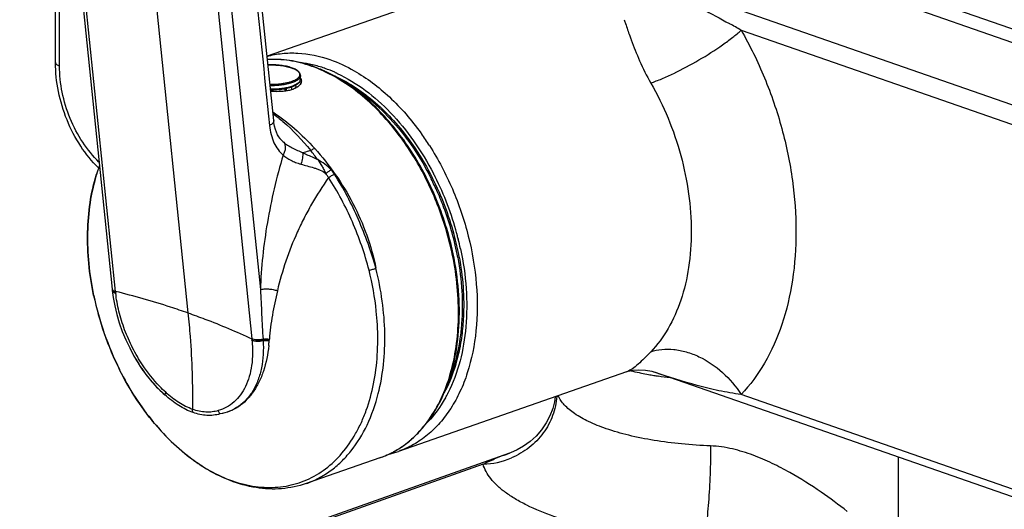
# Model space of a CAD drawing. Header units: millimetres. Extents: x -97 to 452, y -68 to 315.
# Tile 2 of 16: x -39 to 67, y 10 to 63. Entities that reach past the tile are written whole.
import ezdxf

# ---------------------------------------------------------------- set-up
doc = ezdxf.new("R2010")
doc.units = ezdxf.units.MM
doc.header["$LTSCALE"] = 23.1
doc.layers.get('0').update_dxf_attribs({"linetype": 'CONTINUOUS'})
doc.layers.add('ACHSEN', color=7, linetype='CONTINUOUS')

msp = doc.modelspace()

# ---------------------------------------------------------------- linework, layer by layer
at = {"color": 9, "linetype": 'CONTINUOUS'}
for p, q in [((-30.43, 123.22), (-20.98, 31.39)), ((-28.8, 33.71), (-37.79, 121.11)), ((-23.07, 115.98), (-14.08, 28.58)), ((-21.61, 116.06), (-13.16, 33.91)), ((-15.78, 89.85), (84.43, 54.92)), ((-14.99, 82.82), (74.75, 51.54)), ((-34.85, 58.08), (-34.85, 77.76)), ((37.5, 62.65), (37.52, 62.64)), ((38.77, 61.94), (73.69, 49.77)), ((26.89, 60.92), (26.89, 60.9)), ((26.89, 60.92), (26.89, 60.9)), ((-7.56, 58.21), (-7.53, 58.2)), ((-7.56, 58.21), (-7.53, 58.2)), ((-10.53, 55.62), (-10.53, 55.35)), ((-10.38, 55.65), (-10.38, 55.37)), ((-9.77, 55.87), (-9.78, 55.87)), ((-9.77, 55.87), (-9.78, 55.87)), ((-9.76, 55.51), (-9.76, 55.82)), ((5.27, 45.94), (5.3, 45.89)), ((8.2, 39.41), (8.21, 39.37)), ((8.2, 39.41), (8.21, 39.37)), ((-28.78, 33.58), (-28.8, 33.71)), ((-14.08, 28.58), (-14.07, 28.45)), ((-12.87, 28.56), (-12.87, 28.43)), ((-26.82, 26.74), (-26.81, 26.72)), ((-26.82, 26.74), (-26.81, 26.72)), ((73.69, 10.4), (38.77, 22.57)), ((10.9, 15.04), (-93.26, -21.9))]:
    msp.add_line(p, q, dxfattribs=at)
at = {"color": 7, "linetype": 'CONTINUOUS'}
for p, q in [((-38.17, 121.4), (-29.17, 33.95)), ((-12.74, 90.25), (88.37, 55)), ((-35.29, 58.45), (-35.29, 78.13)), ((-11.05, 50.26), (-11.05, 50.25)), ((-30.55, 47.32), (-30.87, 46.37)), ((5.44, 45.95), (5.45, 45.95)), ((5.44, 45.95), (5.45, 45.95)), ((-31.17, 33.29), (-31.17, 33.28)), ((-29.17, 33.95), (-29.16, 33.82)), ((-26.13, 25.62), (-26.13, 25.61)), ((-28.37, 25.25), (-28.37, 25.25)), ((26.39, 25.02), (26.38, 25.01)), ((74.26, 9.35), (29.42, 24.98)), ((13.74, 16.24), (-93.76, -21.9)), ((55.77, 6.81), (55.77, 15.8))]:
    msp.add_line(p, q, dxfattribs=at)
for points in [[(-11.72, 52.18), (-12.97, 64.25), (-14.22, 75.96), (-15.47, 87.13), (-16.69, 97.78), (-17.84, 107.92), (-18.88, 117.39)], [(-11.05, 50.26), (-11.17, 50.42), (-11.3, 50.65), (-11.42, 50.91), (-11.53, 51.22), (-11.62, 51.56), (-11.69, 51.93), (-11.72, 52.18)], [(-29.16, 33.82), (-29.06, 33.07), (-28.89, 32.16), (-28.67, 31.23), (-28.4, 30.31), (-28.07, 29.39), (-27.7, 28.49), (-27.27, 27.6), (-26.81, 26.73), (-26.3, 25.88), (-26.13, 25.61)], [(26.39, 25.02), (26.58, 25.08), (27.07, 25.19), (27.72, 25.25), (28.43, 25.21), (29.12, 25.08), (29.42, 24.98)], [(18.7, 22.34), (18.62, 21.8), (18.42, 21.05), (18.12, 20.28), (17.72, 19.5), (17.22, 18.77), (16.63, 18.09), (15.98, 17.49), (15.28, 16.99), (14.58, 16.59), (13.87, 16.28), (13.74, 16.24)]]:
    msp.add_lwpolyline(points, dxfattribs=at)
at = {"color": 9, "linetype": 'CONTINUOUS'}
for centre, radius, start, end in [((-47.7, -89.78), 174.63, 60.3184, 60.7886), ((72.94, 77.87), 49.07, 199.698, 200.2056), ((-11.01, 54.46), 3.62, 70.3471, 70.7839), ((-10.23, 46.76), 11.76, 76.8495, 83.0128), ((-12.36, 44.6), 14.25, 70.4225, 70.7827), ((-12.66, 43.8), 15.11, 65.8545, 70.3698), ((-10.49, 45.6), 12.95, 70.7121, 76.7622), ((-12.94, 43.15), 15.82, 65.0505, 65.8704), ((-10.73, 44.86), 13.72, 70.4953, 70.7827), ((-10.93, 44.32), 14.3, 66.075, 70.4786), ((-9.21, 56.65), 0.386, 352.5734, 359.9871), ((-11.27, 43.51), 15.18, 65.3565, 66.1229), ((-11.34, 43.36), 15.34, 65.0724, 65.3573), ((-21.62, 33.02), 29.3, 35.5544, 36.0394), ((-19.63, 33.7), 29.33, 35.5506, 35.756), ((-20.12, 33.36), 29.93, 32.5648, 35.545), ((-28.96, 32.01), 27.16, 35.9419, 38.5613), ((-13.44, 40.97), 18.22, 159.8066, 162.7967), ((-8.16, 44.43), 3.59, 32.5792, 42.4735), ((-12.76, 40.75), 18.94, 162.7741, 163.0874), ((-22.8, 31.75), 31.45, 23.7961, 26.7088), ((-22.47, 31.93), 31.55, 26.6755, 27.4161), ((-23.33, 31.51), 32.51, 15.0536, 26.6512), ((-23.3, 31.53), 32, 20.3055, 23.7997), ((-23.23, 31.55), 31.93, 10.5347, 20.3188), ((-23.19, 31.54), 32.37, 14.8088, 15.0717), ((-23.08, 31.57), 32.25, 14.0715, 14.8091), ((-22.84, 31.63), 32, 12.0502, 13.9965), ((-28.98, 33.84), 0.183, 186.0688, 194.0046), ((-16.22, 34.86), 12.63, 185.813, 186.0345), ((-26.51, 27.18), 12.5, 5.6205, 5.8481), ((-24.24, 27.67), 11.4, 3.5461, 3.817), ((-27.83, 29.46), 15.66, 354.164, 356.0063), ((-25.35, 29.29), 13.18, 355.9953, 356.2413), ((-11.63, 35.13), 17.35, 209.0007, 212.5469), ((-12.14, 34.81), 16.75, 212.5678, 213.3189), ((34.66, 58.02), 33.79, 256.6572, 258.196), ((35.14, 60.27), 36.09, 258.179, 258.585), ((35.43, 61.72), 37.57, 258.5875, 259.7743), ((35.85, 63.99), 39.88, 259.7678, 260.6239), ((36.09, 65.46), 41.37, 260.6224, 261.2527), ((36.42, 67.61), 43.54, 261.2574, 262.9908), ((-6.07, 29.42), 14.78, 330.7221, 332.3069), ((-6.33, 29.56), 15.07, 332.3035, 332.8117), ((-6.42, 29.61), 15.17, 332.8114, 332.991), ((-3.85, 25.64), 10.56, 304.2971, 306.022), ((-4.01, 25.86), 10.83, 306.0297, 311.116), ((-4.23, 26.12), 11.17, 311.0862, 311.5818), ((-3.52, 25.09), 9.91, 289.2229, 294.0241), ((-3.56, 25.17), 10, 294.026, 297.56), ((-3.61, 25.26), 10.11, 297.5602, 300.1654), ((-3.71, 25.43), 10.3, 300.1677, 304.3103), ((10.6, 23.6), 8.56, 271.9875, 293.0843)]:
    msp.add_arc(centre, radius, start, end, dxfattribs=at)
at = {"color": 7, "linetype": 'CONTINUOUS'}
for centre, radius, start, end in [((-12.57, 43.76), 15.15, 65.9236, 70.7243), ((-12.84, 43.13), 15.84, 65.3974, 65.942), ((-23.03, 31.62), 31.88, 15.0077, 26.7091), ((-22.57, 31.73), 31.41, 10.4264, 15.0327), ((1.36, 40.12), 33.23, 191.8687, 206.5656), ((-6.34, 29.64), 14.74, 331.7683, 332.0684), ((-1.65, 26.21), 10.36, 283.5261, 289.209)]:
    msp.add_arc(centre, radius, start, end, dxfattribs=at)
at = {"color": 9, "linetype": 'CONTINUOUS'}
for points, knots in [([(-19.36, 116.82), (-18.77, 111.39), (-17.54, 100.54), (-15.66, 84.27), (-13.85, 67.97), (-12.73, 57.09), (-12.17, 51.64)], [0, 0, 0, 0, 0.249853, 0.499438, 0.749435, 1, 1, 1, 1]), ([(25.93, 68.43), (27.86, 67.59), (30.74, 66.23), (34.58, 64.26), (36.52, 63.2), (37.5, 62.65)], [0, 0, 0, 0, 0.487432, 0.739227, 1, 1, 1, 1]), ([(26.14, 63.07), (26.19, 62.93), (26.38, 62.35), (26.58, 61.77), (26.74, 61.33)], [0, 0, 0, 0, 0.239831, 1, 1, 1, 1]), ([(29.01, 56.23), (29.41, 56.37), (30.24, 56.7), (32, 57.49), (34.22, 58.68), (36.33, 60.02), (37.82, 61.13), (38.48, 61.67), (38.77, 61.94)], [0, 0, 0, 0, 0.111569, 0.236554, 0.5082, 0.775554, 0.895353, 1, 1, 1, 1]), ([(38.77, 61.94), (39.72, 60.28), (41.41, 56.82), (43.27, 51.37), (44.42, 45.79), (44.82, 40.28), (44.46, 35.02), (43.34, 30.2), (41.49, 25.98), (39.74, 23.59), (38.77, 22.57)], [0, 0, 0, 0, 0.137159, 0.27556, 0.41244, 0.545142, 0.671394, 0.789557, 0.898915, 1, 1, 1, 1]), ([(26.89, 60.9), (27.17, 60.14), (27.81, 58.55), (28.56, 57.01), (29.01, 56.23)], [0, 0, 0, 0, 0.473928, 1, 1, 1, 1]), ([(-12.44, 59.11), (-11.91, 59.26), (-10.81, 59.47), (-8.5, 59.52), (-6.77, 59.15), (-5.65, 58.76)], [0, 0, 0, 0, 0.239918, 0.484808, 1, 1, 1, 1]), ([(-7.66, 58.06), (-8.44, 58.33), (-10.01, 58.73), (-11.62, 58.81), (-12.4, 58.76)], [0, 0, 0, 0, 0.513009, 1, 1, 1, 1]), ([(-5.65, 58.76), (-4.74, 58.45), (-2.42, 57.36), (1, 54.75), (3.17, 52.24), (4.17, 50.84)], [0, 0, 0, 0, 0.226649, 0.59661, 1, 1, 1, 1]), ([(-35.29, 58.45), (-35.29, 58.41), (-35.27, 58.33), (-35.17, 58.23), (-35.03, 58.15), (-34.92, 58.1), (-34.85, 58.08)], [0, 0, 0, 0, 0.175403, 0.390573, 0.664875, 1, 1, 1, 1]), ([(-30.59, 47.69), (-31.25, 48.33), (-32.45, 49.82), (-33.79, 52.38), (-34.64, 55.18), (-34.85, 57.12), (-34.85, 58.08)], [0, 0, 0, 0, 0.239912, 0.493771, 0.75089, 1, 1, 1, 1]), ([(-12.34, 58.18), (-12.11, 58.19), (-11.66, 58.19), (-11.09, 58.15), (-10.66, 58.09), (-10.36, 58.03), (-10.08, 57.96), (-9.9, 57.91), (-9.82, 57.88)], [0, 0, 0, 0, 0.269833, 0.533962, 0.660242, 0.780808, 0.894435, 1, 1, 1, 1]), ([(-9.79, 57.87), (-9.69, 57.83), (-9.55, 57.78), (-9.37, 57.69), (-9.26, 57.62), (-9.16, 57.54), (-9.08, 57.47), (-9.02, 57.39), (-8.97, 57.32), (-8.93, 57.24), (-8.92, 57.15), (-8.92, 57.07), (-8.94, 56.99), (-8.98, 56.91), (-9.03, 56.84), (-9.11, 56.76), (-9.19, 56.69), (-9.29, 56.62), (-9.41, 56.55), (-9.54, 56.48), (-9.74, 56.4), (-10.02, 56.3), (-10.32, 56.23), (-10.58, 56.18), (-10.86, 56.13), (-11.22, 56.09), (-11.67, 56.06), (-11.97, 56.06), (-12.12, 56.06)], [0, 0, 0, 0, 0.066493, 0.096351, 0.123885, 0.149115, 0.172121, 0.193066, 0.212219, 0.229978, 0.246871, 0.263532, 0.280624, 0.298754, 0.318413, 0.339956, 0.363621, 0.389542, 0.41778, 0.448335, 0.481161, 0.553246, 0.633068, 0.675481, 0.719307, 0.810373, 0.904546, 1, 1, 1, 1]), ([(2.07, 50.26), (1.49, 51.06), (0.25, 52.59), (-2.39, 55.2), (-4.67, 56.75), (-6.27, 57.49)], [0, 0, 0, 0, 0.268818, 0.526213, 1, 1, 1, 1]), ([(-8.83, 57.03), (-8.83, 57.01), (-8.83, 56.98), (-8.85, 56.9), (-8.89, 56.81), (-8.97, 56.7), (-9.08, 56.6), (-9.22, 56.5), (-9.39, 56.4), (-9.58, 56.32), (-9.8, 56.24), (-10.04, 56.16), (-10.4, 56.08), (-10.88, 56), (-11.48, 55.94), (-11.9, 55.93), (-12.11, 55.94)], [0, 0, 0, 0, 0.015136, 0.030545, 0.063118, 0.099464, 0.140671, 0.187322, 0.239637, 0.297577, 0.360915, 0.429281, 0.502203, 0.659368, 0.827251, 1, 1, 1, 1]), ([(-8.83, 56.6), (-8.83, 56.58), (-8.85, 56.52), (-8.88, 56.45), (-8.93, 56.37), (-8.99, 56.3), (-9.07, 56.23), (-9.2, 56.13), (-9.31, 56.07), (-9.39, 56.03)], [0, 0, 0, 0, 0.094728, 0.194557, 0.301977, 0.418855, 0.546492, 0.685693, 1, 1, 1, 1]), ([(-4.88, 57.27), (-2.72, 56.27), (0.29, 53.94), (3.5, 50), (4.9, 47.68), (5.54, 46.46)], [0, 0, 0, 0, 0.468261, 0.728266, 1, 1, 1, 1]), ([(-9.78, 55.87), (-9.86, 55.84), (-10.02, 55.79), (-10.37, 55.7), (-10.85, 55.62), (-11.45, 55.56), (-11.86, 55.55), (-12.07, 55.55)], [0, 0, 0, 0, 0.106707, 0.220583, 0.46625, 0.729067, 1, 1, 1, 1]), ([(-9.85, 55.79), (-9.87, 55.78), (-9.9, 55.76), (-9.96, 55.74), (-10.03, 55.72), (-10.08, 55.71), (-10.11, 55.71)], [0, 0, 0, 0, 0.204102, 0.441918, 0.709195, 1, 1, 1, 1]), ([(-9.39, 56.03), (-9.45, 56), (-9.57, 55.94), (-9.71, 55.89), (-9.77, 55.87)], [0, 0, 0, 0, 0.478868, 1, 1, 1, 1]), ([(-3.92, 56.24), (-3, 55.71), (-1.18, 54.43), (1.27, 52.04), (3.47, 49.18), (4.71, 47.06), (5.27, 45.94)], [0, 0, 0, 0, 0.228808, 0.473548, 0.731829, 1, 1, 1, 1]), ([(29.01, 56.23), (29.71, 55.01), (30.96, 52.46), (32.33, 48.44), (33.18, 44.32), (33.48, 40.26), (33.21, 36.38), (32.38, 32.82), (31.02, 29.71), (29.73, 27.94), (29.01, 27.19)], [0, 0, 0, 0, 0.137159, 0.27556, 0.41244, 0.545142, 0.671394, 0.789557, 0.898915, 1, 1, 1, 1]), ([(-11.72, 52.18), (-11.71, 52.13), (-11.73, 52.03), (-11.82, 51.88), (-11.97, 51.75), (-12.1, 51.68), (-12.17, 51.64)], [0, 0, 0, 0, 0.189995, 0.411159, 0.680356, 1, 1, 1, 1]), ([(-11.81, 53.11), (-11, 52.57), (-9.41, 51.33), (-7.98, 49.92), (-7.29, 49.15)], [0, 0, 0, 0, 0.487069, 1, 1, 1, 1]), ([(-11.8, 52.93), (-11.43, 52.65), (-9.94, 51.47), (-8.63, 50.07), (-7.72, 48.94)], [0, 0, 0, 0, 0.240261, 1, 1, 1, 1]), ([(-12.17, 51.64), (-12.13, 51.31), (-12.03, 50.68), (-11.73, 49.79), (-11.29, 49.03), (-10.91, 48.62), (-10.7, 48.45)], [0, 0, 0, 0, 0.276061, 0.534852, 0.775612, 1, 1, 1, 1]), ([(-11.05, 50.25), (-11.02, 50.22), (-10.9, 50.06), (-10.76, 49.92), (-10.64, 49.83)], [0, 0, 0, 0, 0.255802, 1, 1, 1, 1]), ([(6.87, 40.5), (6.35, 42.22), (5.05, 45.55), (3.24, 48.63), (2.22, 50.06)], [0, 0, 0, 0, 0.505901, 1, 1, 1, 1]), ([(-10.64, 49.83), (-10.58, 49.74), (-10.49, 49.53), (-10.46, 49.18), (-10.53, 48.81), (-10.63, 48.57), (-10.7, 48.45)], [0, 0, 0, 0, 0.22009, 0.459913, 0.721332, 1, 1, 1, 1]), ([(-10.64, 49.83), (-10.51, 49.71), (-10.21, 49.5), (-9.53, 49.11), (-8.97, 48.87), (-8.59, 48.7)], [0, 0, 0, 0, 0.224905, 0.468713, 1, 1, 1, 1]), ([(-7.72, 48.94), (-7.8, 48.91), (-8.08, 48.82), (-8.38, 48.74), (-8.59, 48.7)], [0, 0, 0, 0, 0.264917, 1, 1, 1, 1]), ([(-7.29, 49.15), (-7.32, 49.14), (-7.47, 49.07), (-7.62, 49), (-7.72, 48.94)], [0, 0, 0, 0, 0.23654, 1, 1, 1, 1]), ([(-7.29, 49.15), (-6.49, 48.27), (-4.98, 46.37), (-2.45, 42.19), (-1.16, 38.64), (-0.68, 36.21)], [0, 0, 0, 0, 0.243005, 0.492972, 1, 1, 1, 1]), ([(5.11, 49.47), (6.06, 47.98), (7.72, 44.81), (9.43, 39.76), (10.3, 34.58), (10.3, 29.57), (9.53, 25.67), (8.46, 22.9), (7.47, 21.08), (6.29, 19.5), (4.93, 18.17), (3.42, 17.13), (2.32, 16.63), (1.76, 16.43)], [0, 0, 0, 0, 0.142027, 0.286061, 0.427528, 0.562201, 0.686862, 0.744992, 0.800261, 0.852889, 0.90329, 0.952072, 1, 1, 1, 1]), ([(-10.7, 48.45), (-11.06, 47.25), (-11.7, 44.83), (-12.44, 41.18), (-12.95, 37.54), (-13.12, 35.11), (-13.16, 33.91)], [0, 0, 0, 0, 0.254347, 0.506485, 0.755511, 1, 1, 1, 1]), ([(-10.7, 48.45), (-10.46, 48.21), (-10.01, 47.93), (-9.34, 47.65), (-8.97, 47.52), (-8.78, 47.47)], [0, 0, 0, 0, 0.461837, 0.722427, 1, 1, 1, 1]), ([(-8.59, 48.7), (-8.59, 48.61), (-8.58, 48.42), (-8.63, 48), (-8.71, 47.68), (-8.78, 47.47)], [0, 0, 0, 0, 0.214768, 0.45929, 1, 1, 1, 1]), ([(-8.59, 48.7), (-8.46, 48.64), (-7.91, 48.4), (-7.37, 48.16), (-6.97, 47.95)], [0, 0, 0, 0, 0.247293, 1, 1, 1, 1]), ([(-6.97, 47.95), (-6.8, 47.72), (-6.57, 47.35), (-6.28, 46.83), (-6.15, 46.57), (-6.08, 46.44)], [0, 0, 0, 0, 0.494349, 0.746728, 1, 1, 1, 1]), ([(-5.52, 46.86), (-5.72, 47.08), (-6.19, 47.48), (-6.7, 47.81), (-6.97, 47.95)], [0, 0, 0, 0, 0.498756, 1, 1, 1, 1]), ([(-8.78, 47.47), (-8.56, 47.4), (-8.09, 47.27), (-7.51, 47.11), (-7.04, 46.96), (-6.59, 46.79), (-6.26, 46.61), (-6.08, 46.44)], [0, 0, 0, 0, 0.243935, 0.495105, 0.622019, 0.74908, 1, 1, 1, 1]), ([(-6.08, 46.44), (-5.99, 46.52), (-5.8, 46.67), (-5.61, 46.8), (-5.52, 46.86)], [0, 0, 0, 0, 0.536083, 1, 1, 1, 1]), ([(-30.88, 46.26), (-31.18, 45.29), (-31.63, 43.24), (-31.89, 40.04), (-31.75, 36.68), (-31.41, 34.42), (-31.17, 33.29)], [0, 0, 0, 0, 0.23238, 0.478107, 0.734983, 1, 1, 1, 1]), ([(-5.8, 46.01), (-6.45, 45.07), (-7.37, 43.64), (-8.45, 41.64), (-9.43, 39.61), (-10.45, 37.01), (-11.06, 34.87), (-11.32, 33.79)], [0, 0, 0, 0, 0.2531, 0.37937, 0.505188, 0.75465, 1, 1, 1, 1]), ([(-5.8, 46.01), (-5.82, 46.05), (-5.91, 46.2), (-6, 46.34), (-6.08, 46.44)], [0, 0, 0, 0, 0.248515, 1, 1, 1, 1]), ([(-5.8, 46.01), (-5.69, 46.09), (-5.48, 46.22), (-5.25, 46.33), (-5.14, 46.37)], [0, 0, 0, 0, 0.531999, 1, 1, 1, 1]), ([(-1.42, 36), (-1.65, 36.89), (-2.18, 38.66), (-3.51, 42.07), (-4.8, 44.5), (-5.8, 46.01)], [0, 0, 0, 0, 0.252002, 0.504195, 1, 1, 1, 1]), ([(-0.68, 36.21), (-0.93, 37.11), (-1.5, 38.89), (-2.87, 42.34), (-4.15, 44.82), (-5.14, 46.37)], [0, 0, 0, 0, 0.251971, 0.504414, 1, 1, 1, 1]), ([(3.18, 17.77), (3.8, 18.31), (4.95, 19.58), (6.31, 21.85), (7.34, 24.47), (8, 27.39), (8.29, 30.52), (8.18, 34.96), (7.52, 38.31), (6.87, 40.5)], [0, 0, 0, 0, 0.1022, 0.210766, 0.326652, 0.450007, 0.580308, 0.71649, 1, 1, 1, 1]), ([(8.46, 38.31), (8.76, 36.9), (9.16, 34.09), (9.15, 28.79), (8.22, 24.92), (7.09, 22.72)], [0, 0, 0, 0, 0.272151, 0.532593, 1, 1, 1, 1]), ([(8.16, 37.38), (8.38, 36.18), (8.68, 33.8), (8.67, 31.4), (8.58, 30.23)], [0, 0, 0, 0, 0.509803, 1, 1, 1, 1]), ([(-1.42, 36), (-1.29, 36.03), (-1.04, 36.09), (-0.79, 36.17), (-0.68, 36.21)], [0, 0, 0, 0, 0.533679, 1, 1, 1, 1]), ([(-0.43, 22.67), (-0.16, 23.7), (0.21, 25.87), (0.35, 29.23), (0.07, 32.71), (-0.39, 35.05), (-0.68, 36.21)], [0, 0, 0, 0, 0.233605, 0.479953, 0.736496, 1, 1, 1, 1]), ([(-0.52, 30.12), (-0.55, 30.61), (-0.71, 32.59), (-1.06, 34.55), (-1.42, 36)], [0, 0, 0, 0, 0.245934, 1, 1, 1, 1]), ([(-29.18, 34), (-29.18, 33.97), (-29.15, 33.9), (-29.09, 33.85), (-29.06, 33.82)], [0, 0, 0, 0, 0.45614, 1, 1, 1, 1]), ([(-29.17, 33.87), (-29.17, 33.86), (-29.16, 33.81), (-29.13, 33.77), (-29.1, 33.74)], [0, 0, 0, 0, 0.235573, 1, 1, 1, 1]), ([(-29.16, 33.79), (-29.15, 33.76), (-29.12, 33.7), (-29.03, 33.63), (-28.92, 33.57), (-28.83, 33.55), (-28.78, 33.53)], [0, 0, 0, 0, 0.188793, 0.412309, 0.682576, 1, 1, 1, 1]), ([(-29.1, 33.74), (-29.09, 33.73), (-29.05, 33.69), (-29.01, 33.67), (-28.97, 33.65)], [0, 0, 0, 0, 0.227226, 1, 1, 1, 1]), ([(-29.06, 33.82), (-29.05, 33.82), (-29.03, 33.8), (-29, 33.79), (-28.98, 33.78)], [0, 0, 0, 0, 0.238633, 1, 1, 1, 1]), ([(-28.98, 33.78), (-28.97, 33.77), (-28.91, 33.75), (-28.85, 33.73), (-28.8, 33.71)], [0, 0, 0, 0, 0.23168, 1, 1, 1, 1]), ([(-28.97, 33.65), (-28.96, 33.64), (-28.9, 33.61), (-28.83, 33.59), (-28.78, 33.58)], [0, 0, 0, 0, 0.231728, 1, 1, 1, 1]), ([(-20.98, 31.39), (-21.6, 31.6), (-24.18, 32.47), (-26.8, 33.21), (-28.8, 33.71)], [0, 0, 0, 0, 0.242132, 1, 1, 1, 1]), ([(-25.88, 25.77), (-26.27, 26.36), (-26.99, 27.6), (-27.85, 29.54), (-28.47, 31.53), (-28.71, 32.87), (-28.78, 33.53)], [0, 0, 0, 0, 0.255606, 0.511206, 0.761127, 1, 1, 1, 1]), ([(-13.16, 33.91), (-13.02, 33.94), (-12.73, 33.99), (-12.27, 33.99), (-11.79, 33.93), (-11.47, 33.85), (-11.32, 33.79)], [0, 0, 0, 0, 0.219884, 0.470971, 0.737125, 1, 1, 1, 1]), ([(-13.16, 33.91), (-13.11, 33.01), (-13.02, 31.23), (-12.93, 29.45), (-12.87, 28.56)], [0, 0, 0, 0, 0.501518, 1, 1, 1, 1]), ([(-11.32, 33.79), (-11.52, 32.92), (-11.89, 31.19), (-12.13, 29.43), (-12.19, 28.56)], [0, 0, 0, 0, 0.506182, 1, 1, 1, 1]), ([(-20.98, 31.39), (-20.37, 31.18), (-18.04, 30.33), (-15.74, 29.37), (-14.08, 28.58)], [0, 0, 0, 0, 0.259183, 1, 1, 1, 1]), ([(-20.98, 31.39), (-20.89, 30.54), (-20.58, 27.07), (-20.47, 23.59), (-20.48, 20.97)], [0, 0, 0, 0, 0.246214, 1, 1, 1, 1]), ([(-28.37, 25.25), (-27.36, 23.23), (-25.55, 20.4), (-22.59, 17.22), (-20.25, 15.3), (-17.81, 13.84), (-15.3, 12.88), (-12.81, 12.46), (-10.39, 12.59), (-8.11, 13.27), (-6.05, 14.49), (-4.25, 16.2), (-3.03, 17.98), (-2.23, 19.57), (-1.51, 21.34), (-0.85, 23.77), (-0.46, 26.88), (-0.46, 29.03), (-0.52, 30.12)], [0, 0, 0, 0, 0.149651, 0.220282, 0.287127, 0.349858, 0.408536, 0.463679, 0.516299, 0.567818, 0.61986, 0.673952, 0.731268, 0.761401, 0.792561, 0.85794, 0.927264, 1, 1, 1, 1]), ([(8.58, 30.23), (8.54, 29.69), (8.31, 27.6), (7.79, 25.55), (7.21, 24.12)], [0, 0, 0, 0, 0.262357, 1, 1, 1, 1]), ([(-14.06, 28.4), (-13.97, 27.51), (-13.98, 26.19), (-14.32, 24.53), (-14.73, 23.46), (-15.28, 22.52), (-15.97, 21.76), (-16.78, 21.17), (-17.4, 20.92), (-17.71, 20.83)], [0, 0, 0, 0, 0.295103, 0.429505, 0.554966, 0.672505, 0.784014, 0.892145, 1, 1, 1, 1]), ([(-12.86, 28.38), (-12.8, 27.4), (-12.87, 25.96), (-13.36, 24.18), (-13.89, 23.02), (-14.6, 22.05), (-15.46, 21.28), (-16.45, 20.73), (-17.17, 20.53), (-17.53, 20.47)], [0, 0, 0, 0, 0.290194, 0.423539, 0.548884, 0.667162, 0.780087, 0.890079, 1, 1, 1, 1]), ([(-12.25, 27.87), (-12.35, 26.93), (-12.61, 25.57), (-13.28, 23.91), (-13.9, 22.85), (-14.64, 21.94), (-15.51, 21.23), (-16.48, 20.72), (-17.18, 20.53), (-17.53, 20.47)], [0, 0, 0, 0, 0.288635, 0.421778, 0.547292, 0.665947, 0.779287, 0.889654, 1, 1, 1, 1]), ([(-12.87, 28.56), (-12.98, 28.53), (-13.2, 28.49), (-13.52, 28.47), (-13.82, 28.49), (-14, 28.55), (-14.08, 28.58)], [0, 0, 0, 0, 0.266529, 0.537947, 0.78942, 1, 1, 1, 1]), ([(-12.87, 28.43), (-12.97, 28.4), (-13.19, 28.36), (-13.51, 28.34), (-13.81, 28.36), (-13.99, 28.42), (-14.07, 28.45)], [0, 0, 0, 0, 0.266734, 0.538124, 0.789484, 1, 1, 1, 1]), ([(-12.86, 28.38), (-12.97, 28.35), (-13.18, 28.3), (-13.5, 28.29), (-13.8, 28.31), (-13.98, 28.37), (-14.06, 28.4)], [0, 0, 0, 0, 0.266581, 0.537802, 0.78916, 1, 1, 1, 1]), ([(-12.87, 28.56), (-12.76, 28.59), (-12.53, 28.61), (-12.31, 28.58), (-12.19, 28.56)], [0, 0, 0, 0, 0.497664, 1, 1, 1, 1]), ([(-12.87, 28.43), (-12.76, 28.45), (-12.53, 28.48), (-12.31, 28.45), (-12.2, 28.43)], [0, 0, 0, 0, 0.498103, 1, 1, 1, 1]), ([(-12.86, 28.38), (-12.76, 28.4), (-12.53, 28.42), (-12.31, 28.4), (-12.21, 28.37)], [0, 0, 0, 0, 0.49804, 1, 1, 1, 1]), ([(29.01, 27.19), (28.73, 26.9), (28.23, 26.38), (27.52, 25.73), (26.94, 25.28), (26.56, 25.08), (26.39, 25.02)], [0, 0, 0, 0, 0.354607, 0.630598, 0.840788, 1, 1, 1, 1]), ([(29.01, 27.19), (29.39, 27.33), (30.22, 27.5), (31.52, 27.49), (32.88, 27.21), (34.73, 26.5), (36.87, 25.04), (38.22, 23.45), (38.77, 22.57)], [0, 0, 0, 0, 0.104936, 0.217214, 0.337165, 0.464056, 0.730867, 1, 1, 1, 1]), ([(-26.14, 25.61), (-25.75, 25.03), (-24.93, 23.93), (-23.96, 22.96), (-23.46, 22.54)], [0, 0, 0, 0, 0.513371, 1, 1, 1, 1]), ([(-26.13, 25.61), (-25.93, 25.31), (-25.15, 24.2), (-24.22, 23.19), (-23.46, 22.54)], [0, 0, 0, 0, 0.25993, 1, 1, 1, 1]), ([(-23.38, 22.81), (-23.61, 23.02), (-24.53, 23.93), (-25.34, 24.95), (-25.88, 25.77)], [0, 0, 0, 0, 0.241953, 1, 1, 1, 1]), ([(38.77, 22.57), (37.96, 22.68), (36.36, 22.96), (33.23, 23.73), (30.93, 24.46), (29.42, 24.98)], [0, 0, 0, 0, 0.252919, 0.50227, 1, 1, 1, 1]), ([(-23.46, 22.54), (-23.46, 22.56), (-23.44, 22.65), (-23.41, 22.74), (-23.38, 22.81)], [0, 0, 0, 0, 0.218441, 1, 1, 1, 1]), ([(-20.42, 20.62), (-20.96, 20.81), (-22.05, 21.36), (-22.99, 22.11), (-23.46, 22.54)], [0, 0, 0, 0, 0.475154, 1, 1, 1, 1]), ([(-20.48, 20.97), (-20.99, 21.15), (-22.03, 21.68), (-22.94, 22.39), (-23.38, 22.81)], [0, 0, 0, 0, 0.475151, 1, 1, 1, 1]), ([(-8.22, 12.95), (-7.76, 13.11), (-6.85, 13.51), (-5.58, 14.3), (-4.41, 15.28), (-2.97, 16.87), (-1.48, 19.31), (-0.72, 21.51), (-0.43, 22.67)], [0, 0, 0, 0, 0.113221, 0.227818, 0.345063, 0.466051, 0.722007, 1, 1, 1, 1]), ([(18.85, 22.38), (18.8, 21.68), (18.5, 20.27), (17.47, 18.35), (15.92, 16.77), (14.64, 16.01), (13.96, 15.72)], [0, 0, 0, 0, 0.243505, 0.491394, 0.743971, 1, 1, 1, 1]), ([(24.19, 18.88), (23.55, 19.1), (22.37, 19.57), (20.84, 20.42), (19.69, 21.35), (19.16, 22.08), (19, 22.44)], [0, 0, 0, 0, 0.316977, 0.588506, 0.814257, 1, 1, 1, 1]), ([(6.82, 22.2), (6.67, 21.94), (6.09, 20.97), (5.38, 20.06), (4.78, 19.46)], [0, 0, 0, 0, 0.258377, 1, 1, 1, 1]), ([(-17.71, 20.83), (-17.92, 20.77), (-18.36, 20.68), (-19.3, 20.65), (-20.02, 20.81), (-20.48, 20.97)], [0, 0, 0, 0, 0.234761, 0.477718, 1, 1, 1, 1]), ([(-20.42, 20.62), (-20.43, 20.65), (-20.47, 20.76), (-20.48, 20.88), (-20.48, 20.97)], [0, 0, 0, 0, 0.236707, 1, 1, 1, 1]), ([(-17.53, 20.47), (-17.75, 20.41), (-18.22, 20.32), (-19.2, 20.29), (-19.94, 20.45), (-20.42, 20.62)], [0, 0, 0, 0, 0.234761, 0.477721, 1, 1, 1, 1]), ([(-17.53, 20.47), (-17.55, 20.5), (-17.63, 20.61), (-17.68, 20.73), (-17.71, 20.83)], [0, 0, 0, 0, 0.246591, 1, 1, 1, 1]), ([(35.47, 17.02), (34.43, 17.06), (32.38, 17.19), (29.43, 17.57), (26.7, 18.11), (24.99, 18.6), (24.19, 18.88)], [0, 0, 0, 0, 0.272947, 0.53482, 0.779083, 1, 1, 1, 1]), ([(35.47, 17.02), (35.47, 16), (35.43, 13.96), (35.29, 11.47), (35.13, 9.61), (35, 8.45), (34.86, 7.52), (34.75, 6.97), (34.69, 6.75)], [0, 0, 0, 0, 0.298593, 0.593063, 0.724678, 0.839064, 0.931959, 1, 1, 1, 1]), ([(50.24, 9.94), (49.31, 10.66), (47.31, 12.15), (44.59, 13.87), (42.11, 15.17), (40.05, 16.06), (37.83, 16.75), (36.26, 17), (35.47, 17.02)], [0, 0, 0, 0, 0.212119, 0.451172, 0.5804, 0.715797, 0.856517, 1, 1, 1, 1]), ([(10.9, 15.04), (11.35, 15.28), (12.29, 15.7), (13.25, 16.06), (13.74, 16.24)], [0, 0, 0, 0, 0.495108, 1, 1, 1, 1]), ([(34.69, 6.75), (33.19, 6.8), (30.27, 6.99), (26.04, 7.53), (22.13, 8.31), (18.66, 9.3), (16.12, 10.33), (14.4, 11.25), (13.33, 11.95), (12.44, 12.68), (11.73, 13.44), (11.2, 14.22), (10.97, 14.77), (10.9, 15.04)], [0, 0, 0, 0, 0.170977, 0.335019, 0.48803, 0.626417, 0.747348, 0.800723, 0.849243, 0.892993, 0.93228, 0.967659, 1, 1, 1, 1])]:
    msp.add_open_spline(points, degree=3, knots=knots, dxfattribs=at)
at = {"color": 7, "linetype": 'CONTINUOUS'}
for points, knots in [([(-7.57, 58.06), (-8.36, 58.34), (-9.96, 58.75), (-11.6, 58.82), (-12.4, 58.76)], [0, 0, 0, 0, 0.512315, 1, 1, 1, 1]), ([(-30.64, 47.05), (-31.37, 47.76), (-32.68, 49.4), (-34.14, 52.21), (-35.06, 55.28), (-35.29, 57.4), (-35.29, 58.45)], [0, 0, 0, 0, 0.242095, 0.495222, 0.750902, 1, 1, 1, 1]), ([(-9.79, 57.88), (-9.87, 57.91), (-10.06, 57.97), (-10.34, 58.04), (-10.65, 58.09), (-11.08, 58.16), (-11.65, 58.2), (-12.11, 58.2), (-12.34, 58.19)], [0, 0, 0, 0, 0.106283, 0.220264, 0.340913, 0.467101, 0.730748, 1, 1, 1, 1]), ([(-8.83, 57.03), (-8.83, 57.08), (-8.84, 57.17), (-8.9, 57.29), (-8.98, 57.41), (-9.09, 57.52), (-9.23, 57.62), (-9.4, 57.72), (-9.58, 57.8), (-9.72, 57.85), (-9.79, 57.88)], [0, 0, 0, 0, 0.096901, 0.196545, 0.302503, 0.417482, 0.543804, 0.682746, 0.834899, 1, 1, 1, 1]), ([(7.18, 39.77), (6.63, 41.76), (5.54, 44.65), (3.6, 48.22), (1.94, 50.68), (0.09, 52.88), (-2.49, 55.35), (-4.71, 56.83), (-6.25, 57.53)], [0, 0, 0, 0, 0.2693, 0.402114, 0.531834, 0.657303, 0.777594, 1, 1, 1, 1]), ([(-9.42, 55.96), (-9.38, 55.98), (-9.29, 56.03), (-9.18, 56.1), (-9.08, 56.18), (-8.99, 56.27), (-8.92, 56.36), (-8.87, 56.45), (-8.84, 56.55), (-8.83, 56.62), (-8.83, 56.65)], [0, 0, 0, 0, 0.155382, 0.299896, 0.434113, 0.559016, 0.676185, 0.787369, 0.894338, 1, 1, 1, 1]), ([(-5.29, 57.05), (-3.74, 56.38), (-1.52, 54.92), (1.05, 52.45), (2.24, 51), (2.82, 50.23)], [0, 0, 0, 0, 0.473493, 0.730913, 1, 1, 1, 1]), ([(-12.06, 55.49), (-11.85, 55.49), (-11.44, 55.5), (-10.93, 55.55), (-10.55, 55.61), (-10.27, 55.67), (-10.02, 55.73), (-9.86, 55.78), (-9.78, 55.81)], [0, 0, 0, 0, 0.271246, 0.534134, 0.659595, 0.779651, 0.893379, 1, 1, 1, 1]), ([(-9.78, 55.81), (-9.72, 55.83), (-9.6, 55.88), (-9.48, 55.93), (-9.42, 55.96)], [0, 0, 0, 0, 0.518338, 1, 1, 1, 1]), ([(2.82, 50.23), (3.06, 49.9), (4.03, 48.53), (4.87, 47.08), (5.44, 45.95)], [0, 0, 0, 0, 0.245921, 1, 1, 1, 1]), ([(-31.17, 33.29), (-31.41, 34.42), (-31.76, 36.69), (-31.93, 41.09), (-31.48, 44.35), (-30.87, 46.37)], [0, 0, 0, 0, 0.264152, 0.520716, 1, 1, 1, 1]), ([(-0.26, 15.73), (0.18, 15.88), (1.04, 16.25), (2.25, 16.98), (3.37, 17.88), (4.76, 19.32), (6.23, 21.52), (7.48, 24.62), (8.21, 28.11), (8.42, 31.89), (8.1, 35.83), (7.54, 38.46), (7.18, 39.77)], [0, 0, 0, 0, 0.050614, 0.101737, 0.153814, 0.207267, 0.319415, 0.440105, 0.56971, 0.707446, 0.851639, 1, 1, 1, 1]), ([(8.32, 37.41), (8.39, 37.04), (8.63, 35.57), (8.76, 34.08), (8.79, 32.97)], [0, 0, 0, 0, 0.253655, 1, 1, 1, 1]), ([(8.79, 32.97), (8.8, 32.74), (8.81, 31.82), (8.78, 30.9), (8.72, 30.22)], [0, 0, 0, 0, 0.253552, 1, 1, 1, 1]), ([(8.72, 30.22), (8.67, 29.53), (8.36, 26.96), (7.58, 24.42), (6.69, 22.74)], [0, 0, 0, 0, 0.266008, 1, 1, 1, 1]), ([(-8.22, 12.95), (-9.07, 12.66), (-10.88, 12.28), (-13.69, 12.41), (-16.53, 13.21), (-19.3, 14.62), (-21.94, 16.6), (-24.38, 19.08), (-26.57, 21.98), (-27.81, 24.13), (-28.37, 25.25)], [0, 0, 0, 0, 0.10516, 0.213228, 0.326667, 0.44715, 0.575374, 0.711077, 0.853185, 1, 1, 1, 1])]:
    msp.add_open_spline(points, degree=3, knots=knots, dxfattribs=at)
at = {"color": 9, "linetype": 'CONTINUOUS'}
for points in [[(-30.87, 46.37), (-30.88, 46.33), (-30.88, 46.3), (-30.88, 46.26)], [(-12.19, 28.56), (-12.2, 28.51), (-12.2, 28.47), (-12.2, 28.43)]]:
    msp.add_open_spline(points, degree=3, dxfattribs=at)
at = {"layer": 'ACHSEN', "color": 7, "linetype": 'CONTINUOUS'}
for p, q in [((11.57, 67.51), (-12.44, 59.14)), ((-8.83, 56.65), (-8.83, 57.03)), ((-9.78, 55.81), (-9.78, 55.51)), ((-9.33, 55.9), (-9.33, 56.01)), ((26.38, 25.01), (1.76, 16.43)), ((-0.26, 15.73), (-8.22, 12.95))]:
    msp.add_line(p, q, dxfattribs=at)
for centre, radius, start, end in [((-10.16, 57.28), 1.8, 300.9805, 301.8124), ((-9.62, 55.57), 1, 44.6261, 48.3522), ((1.23, 40.07), 33.1, 191.8387, 206.5956)]:
    msp.add_arc(centre, radius, start, end, dxfattribs=at)
for points, knots in [([(-8.73, 56.45), (-8.73, 56.39), (-8.75, 56.25), (-8.85, 56.07), (-9.01, 55.9), (-9.14, 55.8), (-9.22, 55.75)], [0, 0, 0, 0, 0.213939, 0.44438, 0.703895, 1, 1, 1, 1]), ([(-8.82, 56.77), (-8.82, 56.77), (-8.8, 56.74), (-8.79, 56.7), (-8.78, 56.68)], [0, 0, 0, 0, 0.255177, 1, 1, 1, 1]), ([(-8.78, 56.68), (-8.77, 56.66), (-8.74, 56.59), (-8.73, 56.51), (-8.73, 56.45)], [0, 0, 0, 0, 0.257261, 1, 1, 1, 1]), ([(-9.78, 55.5), (-9.94, 55.45), (-10.29, 55.37), (-11.05, 55.28), (-11.64, 55.29), (-12.04, 55.32)], [0, 0, 0, 0, 0.222737, 0.468193, 1, 1, 1, 1]), ([(-9.24, 55.74), (-9.28, 55.72), (-9.45, 55.62), (-9.63, 55.55), (-9.78, 55.5)], [0, 0, 0, 0, 0.230639, 1, 1, 1, 1]), ([(-9.33, 55.9), (-9.33, 55.86), (-9.35, 55.75), (-9.41, 55.67), (-9.45, 55.63)], [0, 0, 0, 0, 0.466113, 1, 1, 1, 1]), ([(-8.9, 56.27), (-8.89, 56.26), (-8.86, 56.22), (-8.83, 56.18), (-8.81, 56.15)], [0, 0, 0, 0, 0.263269, 1, 1, 1, 1])]:
    msp.add_open_spline(points, degree=3, knots=knots, dxfattribs=at)

doc.saveas('drawing.dxf')
